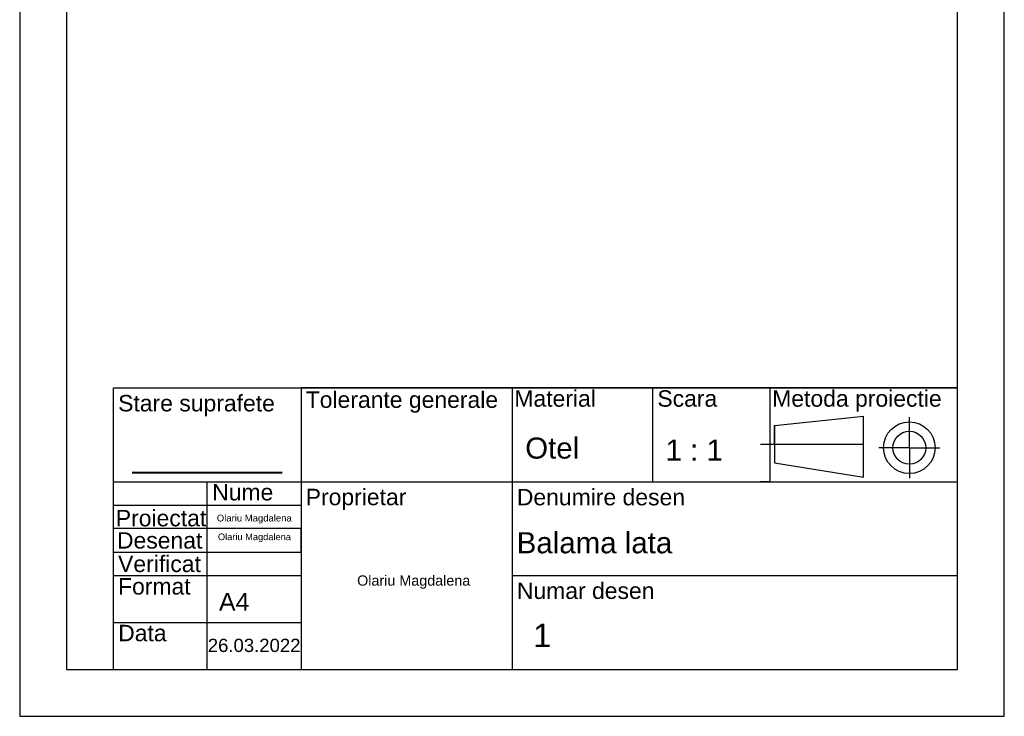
# Model space of a CAD drawing. Header units: inches. Extents: x 0 to 210, y 0 to 297.
# Tile 1 of 3: x 0 to 210, y 0 to 148. Entities that reach past the tile are written whole.
import ezdxf

# ---------------------------------------------------------------- set-up
doc = ezdxf.new("R2010")
doc.units = ezdxf.units.IN
doc.header["$MEASUREMENT"] = 0
doc.styles.get("Standard").update_dxf_attribs({"font": 'arial.ttf'})

msp = doc.modelspace()

# ---------------------------------------------------------------- linework, layer by layer
for p, q in [((105, 70), (60, 70)), ((60, 70), (60, 50)), ((135, 70), (105, 70)), ((105, 70), (105, 50)), ((160, 70), (135, 70)), ((135, 70), (135, 50)), ((200, 70), (160, 70)), ((160, 70), (160, 50)), ((161, 62), (180, 64)), ((180, 51), (180, 64)), ((189.75, 62.75), (189.75, 63.75)), ((189.75, 57.25), (189.75, 62.75)), ((189.75, 62.75), (189.75, 62.75)), ((158, 58), (180, 58)), ((189.75, 57.25), (183.25, 57.25)), ((189.75, 57.25), (196.25, 57.25)), ((189.75, 57.25), (189.75, 50.75)), ((161, 54), (180, 51)), ((38.25, 52), (40, 52)), ((40, 52), (40, 52)), ((20, 50), (200, 50)), ((40, 10), (40, 50)), ((160, 50), (158, 50)), ((20, 40), (20, 45)), ((20, 45), (60, 45)), ((60, 40), (20, 40)), ((60, 35), (60, 40)), ((20, 30), (20, 35)), ((20, 35), (60, 35)), ((20, 30), (60, 30)), ((105, 30), (200, 30)), ((20, 10), (20, 20)), ((20, 20), (60, 20))]:
    msp.add_line(p, q)
at = {"linetype": 'ByBlock', "lineweight": 40}
msp.add_line((24, 52), (56, 52), dxfattribs=at)
at = {"lineweight": 30}
msp.add_line((24, 52), (38.25, 52), dxfattribs=at)
for points in [[(0, 0), (210, 0), (210, 297), (0, 297), (0, 0)], [(10, 10), (200, 10), (200, 287), (10, 287), (10, 10)], [(20, 10), (20, 70), (200, 70)], [(161, 58.75), (161, 58), (161, 62), (161, 54)], [(60, 50), (60, 10)], [(105, 50), (105, 10)], [(0, 0), (210, 0)]]:
    msp.add_lwpolyline(points)
for radius in [5.5, 3.5]:
    msp.add_circle((189.75, 57.25), radius)

# ---------------------------------------------------------------- texts
at = {"lineweight": 40}
for s, p in [('Tolerante generale', (61, 65.75)), ('Material', (105.5, 66)), ('Scara', (136.00213, 66)), ('Metoda proiectie', (160.5, 66)), ('Stare suprafete', (21, 65)), ('Nume', (41.05099, 46.02049)), ('Proprietar', (61, 45)), ('Denumire desen', (106.03174, 44.97674)), ('Proiectat', (20.5, 40.5)), ('Desenat', (20.75, 35.75)), ('Verificat', (20.98454, 30.75)), ('Format', (20.9798, 25.95474)), ('Numar desen', (106.03783, 25.01594)), ('Data', (21.00146, 15.99888))]:
    msp.add_text(s, height=3.5, dxfattribs=at).set_placement(p)
for s, height, p in [('Otel', 4.488552, (107.82182, 54.9339)), ('1 : 1', 4.5, (137.75, 54.5)), ('Olariu Magdalena', 1.4488195, (42.04722, 41.53416)), ('Olariu Magdalena', 1.4121709, (42.28132, 37.552)), ('Balama lata', 4.4983206, (106.00028, 34.75)), ('Olariu Magdalena', 2.1886653, (71.96656, 27.85102)), ('A4', 3.799442, (42.5, 22.5)), ('1', 4.97962, (109.5, 14.75)), ('26.03.2022', 2.829028, (40.11303, 13.70323))]:
    msp.add_text(s, height=height).set_placement(p)

doc.saveas('drawing.dxf')
